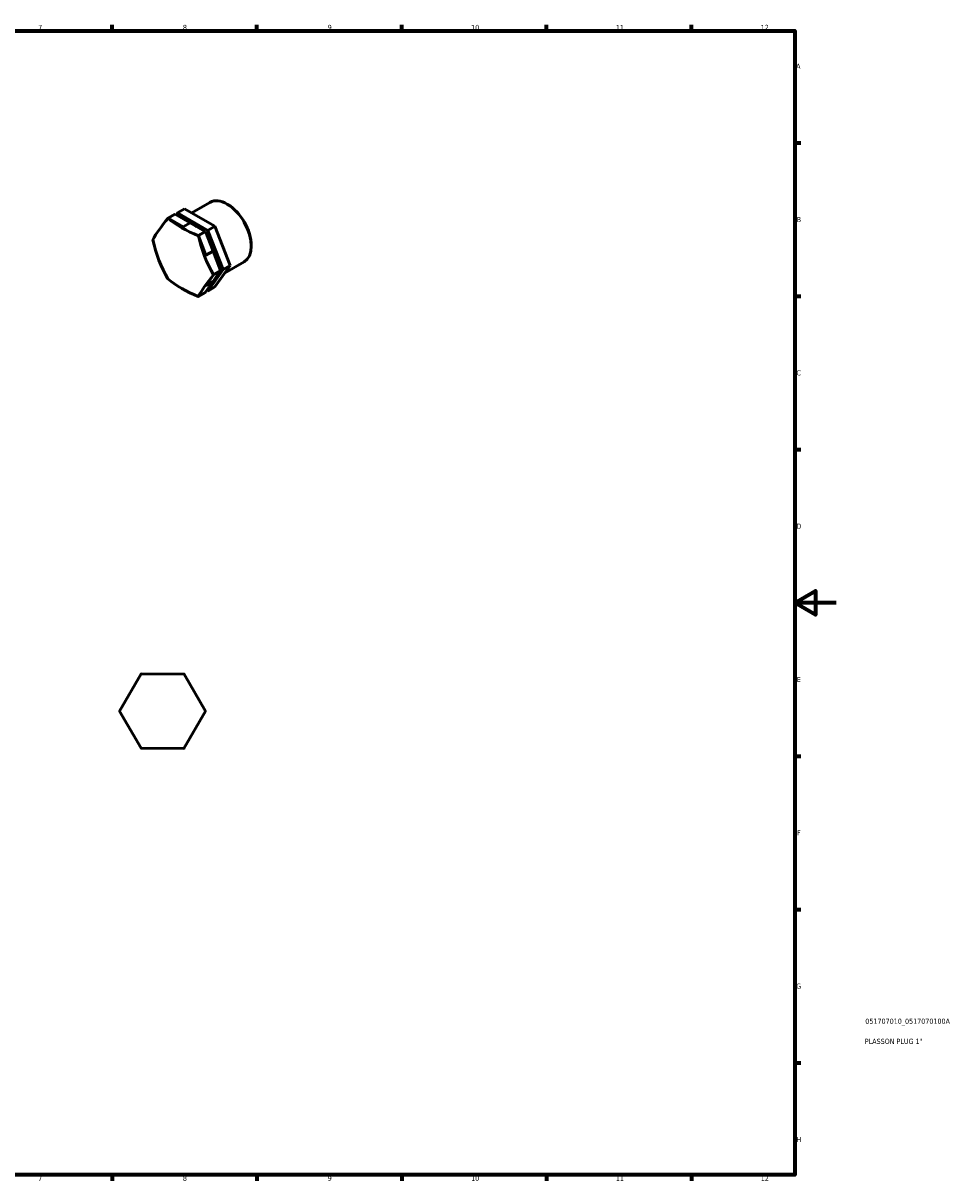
# Model space of a CAD drawing. Header units: millimetres. Extents: x 0 to 895, y 0 to 594.
# Tile 3 of 3: x 448 to 895, y 17 to 578. Entities that reach past the tile are written whole.
import ezdxf

# ---------------------------------------------------------------- set-up
doc = ezdxf.new("R2010")
doc.units = ezdxf.units.MM
for name, color, linetype, lineweight in [('Border (ISO)', 7, 'Continuous', 70), ('Title (ISO)', 7, 'Continuous', 50), ('Visible (ISO)', 7, 'Continuous', 50)]:
    doc.layers.add(name, color=color, linetype=linetype, lineweight=lineweight)
doc.styles.add('Note Text (ISO)', font='tahoma.ttf')

# ---------------------------------------------------------------- blocks, each defined once
blk = doc.blocks.new('Borders Default Border')
at = {"layer": 'Border (ISO)'}
for p, q in [((490.58, 574), (490.58, 576.9)), ((560.67, 574), (560.67, 576.9)), ((630.75, 574), (630.75, 576.9)), ((700.83, 574), (700.83, 576.9)), ((770.92, 574), (770.92, 576.9)), ((821, 519.75), (823.9, 519.75)), ((821, 445.5), (823.9, 445.5)), ((821, 371.25), (823.9, 371.25)), ((821, 222.75), (823.9, 222.75)), ((821, 148.5), (823.9, 148.5)), ((821, 74.25), (823.9, 74.25)), ((490.58, 20), (490.58, 17.1)), ((560.67, 20), (560.67, 17.1)), ((630.75, 20), (630.75, 17.1)), ((700.83, 20), (700.83, 17.1)), ((770.92, 20), (770.92, 17.1))]:
    blk.add_line(p, q, dxfattribs=at)
at = {"layer": 'Border (ISO)', "flags": 128}
for points in [[(20, 20), (20, 574), (821, 574), (821, 20), (20, 20)], [(841, 297), (821, 297), (831, 302.77), (831, 291.23), (821, 297)]]:
    blk.add_lwpolyline(points, dxfattribs=at)
at = {"layer": 'Border (ISO)', "color": 232, "true_color": 0xca0064, "char_height": 2.5, "attachment_point": 7, "style": 'Note Text (ISO)'}
for s, insert in [('7', (454.77, 574.4)), ('8', (524.81, 574.34)), ('9', (594.88, 574.35)), ('10', (664.29, 574.35)), ('11', (734.37, 574.4)), ('12', (804.46, 574.4)), ('A', (821.59, 555.62)), ('B', (821.89, 481.37)), ('C', (821.73, 407.08)), ('D', (821.73, 332.88)), ('E', (821.94, 258.63)), ('F', (822, 184.38)), ('G', (821.61, 110.08)), ('H', (821.74, 35.88)), ('7', (454.77, 17.1)), ('8', (524.81, 17.04)), ('9', (594.88, 17.05)), ('10', (664.29, 17.05)), ('11', (734.37, 17.1)), ('12', (804.46, 17.1))]:
    blk.add_mtext(s, dxfattribs=dict(at, insert=insert))
blk = doc.blocks.new('Title Blocks ISO')
at = {"layer": 'Title (ISO)', "color": 232, "true_color": 0xca0064, "style": 'Note Text (ISO)'}
for tag, p in [('PART_NUMBER_001', (34.08, 73.14)), ('DESCRIPTION_001', (33.84, 63.4))]:
    blk.add_attdef(tag, p, '', height=2.5, dxfattribs=at)

msp = doc.modelspace()

# ---------------------------------------------------------------- linework, layer by layer
at = {"layer": 'Visible (ISO)'}
for p, q in [((525.651, 487.881), (522.217, 485.904)), ((540.348, 479.365), (525.651, 487.881)), ((529.093, 485.887), (537.858, 490.935)), ((546.44, 489.955), (546.2, 490.094)), ((520.941, 485.232), (517.507, 483.254)), ((517.507, 483.254), (517.507, 483.254)), ((517.507, 483.254), (517.508, 483.254)), ((517.508, 483.254), (520.942, 485.232)), ((517.638, 483.266), (524.921, 479.046)), ((521.028, 485.183), (517.669, 483.248)), ((520.942, 485.232), (520.941, 485.232)), ((528.355, 481.024), (521.028, 485.183)), ((521.512, 484.908), (522.217, 485.904)), ((522.217, 485.904), (536.914, 477.387)), ((524.921, 479.046), (528.355, 481.024)), ((528.355, 481.024), (535.563, 476.847)), ((535.637, 476.89), (532.203, 474.913)), ((535.638, 476.89), (532.204, 474.912)), ((532.204, 474.911), (535.638, 476.889)), ((535.682, 476.778), (532.247, 474.8)), ((535.564, 476.846), (535.682, 476.778)), ((535.638, 476.89), (535.637, 476.89)), ((535.638, 476.889), (535.638, 476.89)), ((539.391, 467.336), (535.682, 476.778)), ((540.348, 479.365), (536.914, 477.387)), ((536.914, 477.387), (544.222, 458.436)), ((547.657, 460.414), (540.348, 479.365)), ((510.25, 472.658), (510.284, 472.678)), ((510.285, 472.676), (510.25, 472.656)), ((510.25, 472.657), (510.25, 472.658)), ((510.25, 472.656), (510.25, 472.657)), ((532.203, 474.913), (532.204, 474.912)), ((532.204, 474.912), (532.204, 474.911)), ((532.247, 474.8), (532.334, 474.75)), ((532.335, 474.749), (535.956, 465.359)), ((535.956, 465.359), (539.391, 467.336)), ((539.391, 467.336), (543.022, 457.921)), ((557.91, 470.036), (557.91, 469.759)), ((540.269, 449.979), (547.657, 460.414)), ((547.657, 460.414), (544.222, 458.436)), ((545.022, 456.692), (554.451, 462.122)), ((539.643, 455.798), (535.982, 450.628)), ((544.222, 458.436), (536.834, 448.001)), ((539.416, 452.606), (543.034, 457.889)), ((543.034, 457.889), (539.6, 455.911)), ((539.6, 455.911), (539.643, 455.8)), ((543.077, 457.952), (539.642, 455.974)), ((539.642, 455.973), (543.077, 457.951)), ((539.642, 455.974), (539.643, 455.973)), ((539.643, 455.973), (539.642, 455.973)), ((543.077, 457.951), (539.643, 455.973)), ((543.022, 457.919), (543.034, 457.889)), ((543.077, 457.951), (543.077, 457.952)), ((543.077, 457.951), (543.077, 457.951)), ((517.688, 453.72), (517.726, 453.741)), ((517.689, 453.719), (517.688, 453.72)), ((517.727, 453.74), (517.689, 453.718)), ((517.689, 453.718), (517.689, 453.719)), ((539.416, 452.606), (535.733, 447.404)), ((535.982, 450.628), (539.416, 452.606)), ((540.269, 449.979), (536.834, 448.001)), ((532.298, 445.426), (532.255, 445.365)), ((535.733, 447.404), (532.298, 445.426)), ((532.384, 445.377), (535.819, 447.355)), ((532.385, 445.377), (532.384, 445.377)), ((535.82, 447.354), (532.385, 445.377)), ((532.386, 445.377), (532.385, 445.377)), ((535.82, 447.355), (532.386, 445.377)), ((535.82, 447.354), (535.82, 447.355)), ((536.834, 448.001), (536.353, 448.28)), ((494.207, 244.626), (504.655, 262.592)), ((504.47, 262.485), (504.471, 262.486)), ((504.471, 262.486), (504.472, 262.486)), ((504.655, 262.592), (504.655, 262.593)), ((504.655, 262.593), (504.656, 262.593)), ((504.656, 262.593), (525.439, 262.528)), ((525.254, 262.634), (525.255, 262.634)), ((525.255, 262.634), (525.255, 262.633)), ((525.439, 262.528), (525.44, 262.528)), ((525.44, 262.528), (525.44, 262.527)), ((525.44, 262.527), (535.775, 244.496)), ((494.207, 244.625), (494.207, 244.626)), ((494.207, 244.624), (494.207, 244.625)), ((504.542, 226.594), (494.207, 244.624)), ((494.207, 244.412), (494.208, 244.413)), ((494.208, 244.411), (494.207, 244.412)), ((535.775, 244.495), (525.328, 226.529)), ((535.775, 244.71), (535.775, 244.709)), ((535.775, 244.709), (535.775, 244.708)), ((535.775, 244.496), (535.776, 244.496)), ((535.776, 244.496), (535.775, 244.495)), ((504.543, 226.593), (504.542, 226.594)), ((504.544, 226.593), (504.543, 226.593)), ((525.326, 226.528), (504.544, 226.593)), ((504.728, 226.487), (504.727, 226.488)), ((504.729, 226.487), (504.728, 226.487)), ((525.327, 226.528), (525.326, 226.528)), ((525.328, 226.529), (525.327, 226.528)), ((525.512, 226.635), (525.511, 226.635)), ((525.512, 226.636), (525.512, 226.635))]:
    msp.add_line(p, q, dxfattribs=at)
for start, end in [(120.40627, 120.41132), (119.81851, 119.82356), (60.40627, 60.41132), (59.81851, 59.82356), (179.81851, 179.82356), (180.40627, 180.41132), (0.40627, 0.41132), (359.81851, 359.82356), (239.81851, 239.82356), (240.40627, 240.41132), (299.81851, 299.82356), (300.40627, 300.41132)]:
    msp.add_arc((514.991, 244.56), 20.784, start, end, dxfattribs=at)
for centre, major_axis, ratio, start_param, end_param in [((546.155, 476.529), (-8.296, 14.407), 0.5780931, 3.1415927, 6.2831853), ((546.395, 476.667), (-8.126, 14.112), 0.5780931, 3.9289245, 5.4958534), ((554.3, 501.289), (-45.274, -36.271), 0.2102509, 5.4704051, 5.8305999), ((524.946, 464.315), (-10.372, 18.011), 0.5780931, 6.0304104, 6.0304985), ((524.946, 464.315), (-10.372, 18.011), 0.5780931, 6.0201521, 6.0202402), ((565.342, 502.248), (-58.011, 0.157), 0.5776645, 0.6068613, 0.9670561), ((529.525, 466.952), (8.296, -14.407), 0.5780931, 2.184047, 2.5302328), ((524.946, 464.315), (10.372, -18.011), 0.5780931, 3.925757, 3.9258451), ((554.26, 486.596), (5.02, -57.793), 0.7879154, 4.8839786, 5.2441734), ((524.946, 464.315), (-10.372, 18.011), 0.5780931, 0.7944226, 0.7945108), ((524.946, 464.315), (10.372, -18.011), 0.5780931, 1.8416201, 1.8417083), ((524.946, 464.315), (-10.372, 18.011), 0.5780931, 4.9729545, 4.9730427), ((576.345, 488.514), (-5.02, 57.793), 0.7879154, 1.742386, 2.1025808), ((529.525, 466.952), (8.296, -14.407), 0.5780931, 0.9902534, 1.6367689), ((576.305, 473.821), (45.274, 36.271), 0.2102509, 2.3288125, 2.6890073), ((524.946, 464.315), (10.372, -18.011), 0.5780931, 0.7944226, 0.7945108), ((524.946, 464.315), (-10.372, 18.011), 0.5780931, 3.925757, 3.9258451), ((524.946, 464.315), (10.372, -18.011), 0.5780931, 4.9729545, 4.9730427), ((565.263, 472.862), (58.011, -0.157), 0.5776645, 3.748454, 4.1086488), ((524.946, 464.315), (-10.372, 18.011), 0.5780931, 1.8416201, 1.8417083), ((524.946, 464.315), (10.372, -18.011), 0.5780931, 6.0201521, 6.0202402), ((524.946, 464.315), (10.372, -18.011), 0.5780931, 6.0304104, 6.0304985), ((528.381, 466.293), (10.372, -18.011), 0.5780931, 6.0304104, 6.0304985)]:
    msp.add_ellipse(centre, major_axis=major_axis, ratio=ratio, start_param=start_param, end_param=end_param, dxfattribs=at)

# ---------------------------------------------------------------- block references
msp.add_blockref('Borders Default Border', (0, 0))
msp.add_blockref('Title Blocks ISO', (821, 20)).add_auto_attribs({'PART_NUMBER_001': '051707010_0517070100A', 'DESCRIPTION_001': 'PLASSON PLUG 1"'})

doc.saveas('drawing.dxf')
